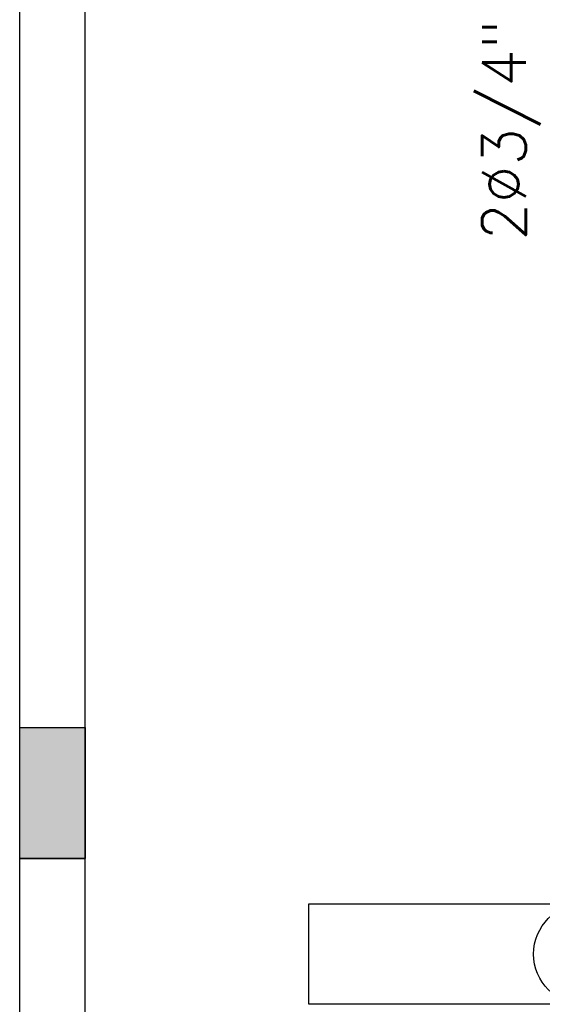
# Model space of a CAD drawing. Extents: x -118.2 to -44.5, y -40.2 to 1.8.
# Tile 5 of 56: x -89.5 to -88.3, y -23.3 to -21.1. Entities that reach past the tile are written whole.
import ezdxf
from ezdxf.enums import TextEntityAlignment as Align

# ---------------------------------------------------------------- set-up
doc = ezdxf.new("R2010")
doc.units = 0
doc.header["$MEASUREMENT"] = 0
for name, color, linetype in [('CIRCUITOS', 2, 'Continuous'), ('ILUMINACAO', 1, 'Continuous'), ('PAREDES', 8, 'Continuous')]:
    doc.layers.add(name, color=color, linetype=linetype)
doc.styles.add('ROMANS', font='romans')

# ---------------------------------------------------------------- blocks, each defined once
blk = doc.blocks.new('LF4X408')
for p, q in [((-630, 115), (630, 115)), ((-630, -115), (-630, 115)), ((630, 115), (630, -115)), ((630, -115), (-630, -115))]:
    blk.add_line(p, q)
blk.add_circle((0, 0), 115)
at = {"style": 'ROMANS', "flags": 8}
for tag, p in [('009', (590.9, 199.3)), ('001', (-624, -200.4))]:
    blk.add_attdef(tag, text='', height=80, dxfattribs=at).set_placement(p, align=Align.MIDDLE_CENTER)
blk.add_attdef('020', text='', height=80, dxfattribs=at).set_placement((565.7, -164.1), align=Align.TOP_LEFT)

msp = doc.modelspace()

# ---------------------------------------------------------------- hatches: boundary and pattern name
at = {"layer": 'PAREDES', "lineweight": -3}
msp.add_hatch(color=256, dxfattribs=at).paths.add_polyline_path([(-89.3347, -22.6769), (-89.4847, -22.6769), (-89.4847, -22.9769), (-89.3347, -22.9769)])

# ---------------------------------------------------------------- linework, layer by layer
for p, q in [((-89.4847, -27.5269), (-89.4847, -10.1769)), ((-89.3347, -21.2769), (-89.3347, -16.2269)), ((-89.3347, -27.5269), (-89.3347, -21.2769)), ((-89.4847, -22.6769), (-89.3347, -22.6769)), ((-89.4847, -22.9769), (-89.3347, -22.9769))]:
    msp.add_line(p, q, dxfattribs=at)
msp.add_lwpolyline([(-89.4847, -22.6769), (-89.3347, -22.6769), (-89.3347, -22.9769), (-89.4847, -22.9769)], close=True, dxfattribs=at)

# ---------------------------------------------------------------- block references
at = {"layer": 'ILUMINACAO', "xscale": 0.001, "yscale": 0.001, "zscale": 0.001}
msp.add_blockref('LF4X408', (-88.193, -23.1957), dxfattribs=at).add_auto_attribs({'009': '2a'})

# ---------------------------------------------------------------- texts
at = {"layer": 'CIRCUITOS', "style": 'ROMANS'}
msp.add_text('2Ø3/4"', height=0.1, rotation=90, dxfattribs=at).set_placement((-88.3259, -21.3093), align=Align.CENTER)

doc.saveas('drawing.dxf')
